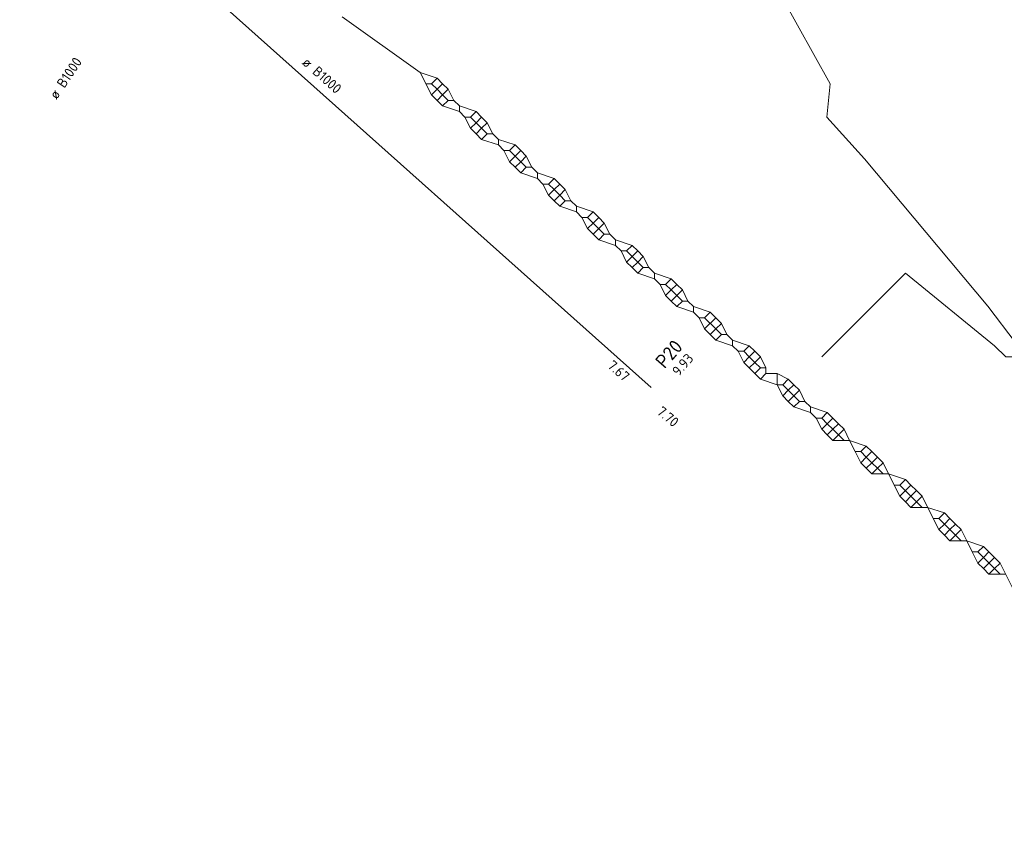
# Model space of a CAD drawing. Header units: metres. Extents: x 163628 to 167855, y 402678 to 405435.
# Tile 21 of 256: x 163970 to 164005, y 403004 to 403033. Entities that reach past the tile are written whole.
import ezdxf
from ezdxf.lldxf.tags import DXFTag

# ---------------------------------------------------------------- set-up
doc = ezdxf.new("R2010")
doc.units = ezdxf.units.M
for name, color, linetype, lineweight, transparency in [('X-CA190022.004-UO-KLIC$0$B-OI-KL-DATA_KPN_0000546663_VECT_19O042615-G', 42, 'X-CA190022.004-UO-KLIC$0$1-200 TELEFONIE-KPN', 0, 0.25), ('X-CA190022.004-UO-KLIC$0$B-OI-KL-DATA_RWSWATERBRABANT_0000584719_VECT_19O042615-G', 42, 'X-CA190022.004-UO-KLIC$0$1-200 DATA-RWS', 0, 0.25), ('X-CA190022.004-UO-KLIC$0$B-OI-KL-DATA_RWSWEGDENBOSCH_0000584508_VECT_19O042615-G', 42, 'X-CA190022.004-UO-KLIC$0$KL-DATA-N', 0, 0.25), ('X-CA190022.004-UO-KLIC$0$B-WE-KL-ET_MS-G', 42, 'X-CA190022.004-UO-KLIC$0$1-200 MIDDENSPANNING', 0, 0.25)]:
    doc.layers.add(name, color=color, linetype=linetype, lineweight=lineweight, transparency=transparency)
for name, color, linetype, lineweight in [('X-CA190022.004-UO-WHM_Riolering gemeente_NLCS_v0.2$0$B-WE-RI-BOB-T18', 214, 'Continuous', 15), ('X-CA190022.004-UO-WHM_Riolering gemeente_NLCS_v0.2$0$B-WE-RI-DIAMETER-T18', 214, 'Continuous', 15), ('X-CA190022.004-UO-WHM_Riolering gemeente_NLCS_v0.2$0$B-WE-RI-HWA_TRANSPORTLEIDING-G', 214, 'X-CA190022.004-UO-WHM_Riolering gemeente_NLCS_v0.2$0$1-200 HEMELWATER', 15), ('X-CA190022.004-UO-WHM_Riolering gemeente_NLCS_v0.2$0$B-WE-RI-PUTDEKSELHOOGTE-T18', 214, 'Continuous', 15), ('X-CA190022.004-UO-WHM_Riolering gemeente_NLCS_v0.2$0$B-WE-RI-PUTNUMMER-T25', 214, 'Continuous', 15)]:
    doc.layers.add(name, color=color, linetype=linetype, lineweight=lineweight)
doc.styles.add('X-CA190022.004-UO-KLIC$0$NLCS-ISO', font='NLCS-ISO.ttf')
doc.styles.add('X-CA190022.004-UO-KLIC$0$Standard', font='NLCS-ISO.ttf')
doc.styles.add('X-CA190022.004-UO-WHM_Riolering gemeente_NLCS_v0.2$0$NLCS-ISO', font='NLCS-ISO.ttf')
doc.styles.add('X-CA190022.004-UO-WHM_Riolering gemeente_NLCS_v0.2$0$NLCS-ISO-M200-T18', font='NLCS-ISO.ttf', dxfattribs={"height": 0.36})
doc.styles.add('X-CA190022.004-UO-WHM_Riolering gemeente_NLCS_v0.2$0$NLCS-ISO-M200-T25', font='NLCS-ISO.ttf', dxfattribs={"height": 0.5})
doc.linetypes.add('X-CA190022.004-UO-KLIC$0$1-200 DATA-RWS', pattern='A,1.5,-0.6,["RWS",X-CA190022.004-UO-KLIC$0$NLCS-ISO,S=0.24,R=0,X=-0.5,Y=-0.12],-0.3', length=2.4)
doc.linetypes.add('X-CA190022.004-UO-KLIC$0$1-200 MIDDENSPANNING', pattern='A,1.5,-0.6,["MS",X-CA190022.004-UO-KLIC$0$NLCS-ISO,S=0.24,R=0,X=-0.5,Y=-0.12],-0.05', length=2.15)
doc.linetypes.add('X-CA190022.004-UO-KLIC$0$1-200 TELEFONIE-KPN', pattern='A,1.5,-0.6,["KPN",X-CA190022.004-UO-KLIC$0$NLCS-ISO,S=0.24,R=0,X=-0.5,Y=-0.12],-0.3', length=2.4)
tags = doc.linetypes.add('X-CA190022.004-UO-KLIC$0$KL-DATA-N', pattern='A,4,-1,[101,NLCS.SHX,S=0.5,R=0,X=0,Y=0],-1,4,-1,["D",X-CA190022.004-UO-KLIC$0$Standard,S=1,R=0,X=-0.25,Y=-0.5],-1.5', length=12.5).pattern_tags.tags
tags[18] = DXFTag(74, 10)
doc.linetypes.add('X-CA190022.004-UO-WHM_Riolering gemeente_NLCS_v0.2$0$1-200 HEMELWATER', pattern='A,1.5,-0.6,["HWA",X-CA190022.004-UO-WHM_Riolering gemeente_NLCS_v0.2$0$NLCS-ISO,S=0.24,R=0,X=-0.5,Y=-0.12],-0.3', length=2.4)

msp = doc.modelspace()

# ---------------------------------------------------------------- linework, layer by layer
at = {"layer": 'X-CA190022.004-UO-KLIC$0$B-OI-KL-DATA_KPN_0000546663_VECT_19O042615-G', "flags": 128}
msp.add_lwpolyline([(164051.1, 403073.1), (164047.7, 403068.9), (164047.3, 403068.9), (164046.7, 403067.7), (164045.7, 403066.7), (164037.9, 403057.9), (164035.3, 403052.7), (164034.9, 403052.3), (164031.1, 403047.7), (164029.1, 403045.7), (164012.9, 403029.3), (164005.7, 403021.1), (164005.1, 403021.1), (164004.7, 403021.5), (164001.5, 403024.1), (163998.5, 403021.1)], dxfattribs=at)
at = {"layer": 'X-CA190022.004-UO-KLIC$0$B-OI-KL-DATA_RWSWATERBRABANT_0000584719_VECT_19O042615-G'}
for p, q in [((163984.1, 403031.3), (163984.5, 403030.5)), ((163987.7, 403028.5), (163987.3, 403028.1)), ((163990.7, 403025.9), (163990.3, 403025.5)), ((163994.7, 403022.5), (163994.3, 403022.1)), ((163997.7, 403019.9), (163997.3, 403019.5)), ((164000.7, 403017.3), (164001.1, 403016.5)), ((164001.7, 403016.5), (164001.3, 403016.1)), ((164002.1, 403016.1), (164002.5, 403015.3)), ((164004.7, 403013.9), (164004.3, 403013.5)), ((164004.9, 403013.7), (164005.5, 403012.5))]:
    msp.add_line(p, q, dxfattribs=at)
at = {"layer": 'X-CA190022.004-UO-KLIC$0$B-OI-KL-DATA_RWSWATERBRABANT_0000584719_VECT_19O042615-G', "flags": 128}
for points in [[(163981.3, 403033.3), (163984.1, 403031.3)], [(163984.1, 403031.3), (163984.7, 403031.1)], [(163984.7, 403031.1), (163984.5, 403030.9)], [(163984.7, 403031.1), (163984.9, 403030.9)], [(163984.3, 403030.9), (163984.5, 403030.9)], [(163984.5, 403030.9), (163984.7, 403030.7)], [(163984.9, 403030.9), (163984.7, 403030.7)], [(163984.9, 403030.9), (163985.1, 403030.7)], [(163984.7, 403030.7), (163984.5, 403030.5)], [(163984.5, 403030.5), (163984.7, 403030.3)], [(163984.7, 403030.7), (163984.9, 403030.5)], [(163984.9, 403030.5), (163984.7, 403030.3)], [(163985.1, 403030.7), (163984.9, 403030.5)], [(163984.9, 403030.5), (163985.1, 403030.3)], [(163985.1, 403030.7), (163985.3, 403030.3)], [(163984.7, 403030.3), (163984.9, 403030.1)], [(163985.1, 403030.3), (163984.9, 403030.1)], [(163984.9, 403030.1), (163985.5, 403029.9)], [(163985.1, 403030.3), (163985.3, 403030.3)], [(163985.3, 403030.3), (163985.5, 403030.1)], [(163985.5, 403030.1), (163986.1, 403029.9)], [(163985.5, 403030.1), (163985.5, 403029.9)], [(163985.5, 403029.9), (163985.7, 403029.7)], [(163985.7, 403029.7), (163985.9, 403029.7)], [(163985.7, 403029.7), (163985.9, 403029.3)], [(163986.1, 403029.9), (163985.9, 403029.7)], [(163985.9, 403029.7), (163986.1, 403029.5)], [(163986.1, 403029.9), (163986.3, 403029.7)], [(163986.3, 403029.7), (163986.1, 403029.5)], [(163986.3, 403029.7), (163986.5, 403029.5)], [(163986.1, 403029.5), (163985.9, 403029.3)], [(163986.1, 403029.5), (163986.3, 403029.3)], [(163986.5, 403029.5), (163986.3, 403029.3)], [(163986.5, 403029.5), (163986.7, 403029.1)], [(163985.9, 403029.3), (163986.1, 403029.1)], [(163986.3, 403029.3), (163986.1, 403029.1)], [(163986.1, 403029.1), (163986.3, 403028.9)], [(163986.3, 403029.3), (163986.5, 403029.1)], [(163986.5, 403029.1), (163986.3, 403028.9)], [(163986.5, 403029.1), (163986.7, 403029.1)], [(163986.7, 403029.1), (163986.9, 403028.9)], [(163986.3, 403028.9), (163986.9, 403028.7)], [(163986.9, 403028.9), (163987.5, 403028.7)], [(163986.9, 403028.9), (163986.9, 403028.7)], [(163986.9, 403028.7), (163987.1, 403028.5)], [(163987.5, 403028.7), (163987.3, 403028.5)], [(163987.5, 403028.7), (163987.7, 403028.5)], [(163987.1, 403028.5), (163987.3, 403028.5)], [(163987.1, 403028.5), (163987.3, 403028.1)], [(163987.3, 403028.5), (163987.7, 403028.1)], [(163987.7, 403028.5), (163987.9, 403028.3)], [(163987.9, 403028.3), (163987.7, 403028.1)], [(163987.9, 403028.3), (163988.1, 403027.9)], [(163987.3, 403028.1), (163987.5, 403027.9)], [(163987.7, 403028.1), (163987.5, 403027.9)], [(163987.7, 403028.1), (163987.9, 403027.9)], [(163987.5, 403027.9), (163987.7, 403027.7)], [(163987.9, 403027.9), (163987.7, 403027.7)], [(163987.7, 403027.7), (163988.3, 403027.5)], [(163987.9, 403027.9), (163988.1, 403027.9)], [(163988.1, 403027.9), (163988.3, 403027.7)], [(163988.3, 403027.7), (163988.9, 403027.5)], [(163988.3, 403027.7), (163988.3, 403027.5)], [(163988.3, 403027.5), (163988.5, 403027.3)], [(163988.5, 403027.3), (163988.7, 403027.3)], [(163988.5, 403027.3), (163988.7, 403026.9)], [(163988.9, 403027.5), (163988.7, 403027.3)], [(163988.7, 403027.3), (163988.9, 403027.1)], [(163988.9, 403027.5), (163989.1, 403027.3)], [(163989.1, 403027.3), (163988.9, 403027.1)], [(163989.1, 403027.3), (163989.3, 403027.1)], [(163988.9, 403027.1), (163988.7, 403026.9)], [(163988.7, 403026.9), (163988.9, 403026.7)], [(163988.9, 403027.1), (163989.1, 403026.9)], [(163989.1, 403026.9), (163988.9, 403026.7)], [(163989.3, 403027.1), (163989.1, 403026.9)], [(163989.1, 403026.9), (163989.3, 403026.7)], [(163989.3, 403027.1), (163989.5, 403026.7)], [(163988.9, 403026.7), (163989.1, 403026.5)], [(163989.3, 403026.7), (163989.1, 403026.5)], [(163989.1, 403026.5), (163989.7, 403026.3)], [(163989.3, 403026.7), (163989.5, 403026.7)], [(163989.5, 403026.7), (163989.7, 403026.5)], [(163989.7, 403026.5), (163990.3, 403026.3)], [(163989.7, 403026.5), (163989.7, 403026.3)], [(163989.7, 403026.3), (163989.9, 403026.1)], [(163990.3, 403026.3), (163990.1, 403026.1)], [(163990.3, 403026.3), (163990.5, 403026.1)], [(163989.9, 403026.1), (163990.1, 403026.1)], [(163989.9, 403026.1), (163990.1, 403025.7)], [(163990.1, 403026.1), (163990.3, 403025.9)], [(163990.3, 403025.9), (163990.1, 403025.7)], [(163990.5, 403026.1), (163990.3, 403025.9)], [(163990.3, 403025.9), (163990.7, 403025.5)], [(163990.5, 403026.1), (163990.7, 403025.9)], [(163990.7, 403025.9), (163990.9, 403025.5)], [(163990.1, 403025.7), (163990.3, 403025.5)], [(163990.3, 403025.5), (163990.5, 403025.3)], [(163990.7, 403025.5), (163990.5, 403025.3)], [(163990.7, 403025.5), (163990.9, 403025.5)], [(163990.9, 403025.5), (163991.1, 403025.3)], [(163990.5, 403025.3), (163991.1, 403025.1)], [(163991.1, 403025.3), (163991.7, 403025.1)], [(163991.1, 403025.3), (163991.1, 403025.1)], [(163991.1, 403025.1), (163991.3, 403024.9)], [(163991.7, 403025.1), (163991.5, 403024.9)], [(163991.7, 403025.1), (163991.9, 403024.9)], [(163991.3, 403024.9), (163991.5, 403024.9)], [(163991.3, 403024.9), (163991.5, 403024.5)], [(163991.5, 403024.9), (163991.7, 403024.7)], [(163991.9, 403024.9), (163991.7, 403024.7)], [(163991.9, 403024.9), (163992.1, 403024.7)], [(163991.7, 403024.7), (163991.5, 403024.5)], [(163991.5, 403024.5), (163991.7, 403024.3)], [(163991.7, 403024.7), (163991.9, 403024.5)], [(163991.9, 403024.5), (163991.7, 403024.3)], [(163992.1, 403024.7), (163991.9, 403024.5)], [(163991.9, 403024.5), (163992.1, 403024.3)], [(163992.1, 403024.7), (163992.3, 403024.3)], [(163991.7, 403024.3), (163991.9, 403024.1)], [(163992.1, 403024.3), (163991.9, 403024.1)], [(163991.9, 403024.1), (163992.5, 403023.9)], [(163992.1, 403024.3), (163992.3, 403024.3)], [(163992.3, 403024.3), (163992.5, 403024.1)], [(163992.5, 403024.1), (163993.1, 403023.9)], [(163992.5, 403024.1), (163992.5, 403023.9)], [(163992.5, 403023.9), (163992.7, 403023.7)], [(163992.7, 403023.7), (163992.9, 403023.7)], [(163992.7, 403023.7), (163992.9, 403023.3)], [(163993.1, 403023.9), (163992.9, 403023.7)], [(163992.9, 403023.7), (163993.1, 403023.5)], [(163993.1, 403023.9), (163993.3, 403023.7)], [(163993.3, 403023.7), (163993.1, 403023.5)], [(163993.3, 403023.7), (163993.5, 403023.5)], [(163993.1, 403023.5), (163992.9, 403023.3)], [(163993.1, 403023.5), (163993.3, 403023.3)], [(163993.5, 403023.5), (163993.3, 403023.3)], [(163993.5, 403023.5), (163993.7, 403023.1)], [(163992.9, 403023.3), (163993.1, 403023.1)], [(163993.3, 403023.3), (163993.1, 403023.1)], [(163993.1, 403023.1), (163993.3, 403022.9)], [(163993.3, 403023.3), (163993.5, 403023.1)], [(163993.5, 403023.1), (163993.3, 403022.9)], [(163993.5, 403023.1), (163993.7, 403023.1)], [(163993.7, 403023.1), (163993.9, 403022.9)], [(163993.3, 403022.9), (163993.9, 403022.7)], [(163993.9, 403022.9), (163994.5, 403022.7)], [(163993.9, 403022.9), (163993.9, 403022.7)], [(163993.9, 403022.7), (163994.1, 403022.5)], [(163994.5, 403022.7), (163994.3, 403022.5)], [(163994.5, 403022.7), (163994.7, 403022.5)], [(163994.1, 403022.5), (163994.3, 403022.5)], [(163994.1, 403022.5), (163994.3, 403022.1)], [(163994.3, 403022.5), (163994.7, 403022.1)], [(163994.7, 403022.5), (163994.9, 403022.3)], [(163994.9, 403022.3), (163994.7, 403022.1)], [(163994.9, 403022.3), (163995.1, 403021.9)], [(163994.3, 403022.1), (163994.5, 403021.9)], [(163994.7, 403022.1), (163994.5, 403021.9)], [(163994.7, 403022.1), (163994.9, 403021.9)], [(163994.5, 403021.9), (163994.7, 403021.7)], [(163994.9, 403021.9), (163994.7, 403021.7)], [(163994.7, 403021.7), (163995.3, 403021.5)], [(163994.9, 403021.9), (163995.1, 403021.9)], [(163995.1, 403021.9), (163995.3, 403021.7)], [(163995.3, 403021.7), (163995.9, 403021.5)], [(163995.3, 403021.7), (163995.3, 403021.5)], [(163995.3, 403021.5), (163995.5, 403021.3)], [(163995.5, 403021.3), (163995.7, 403021.3)], [(163995.5, 403021.3), (163995.7, 403020.9)], [(163995.9, 403021.5), (163995.7, 403021.3)], [(163995.7, 403021.3), (163995.9, 403021.1)], [(163995.9, 403021.5), (163996.1, 403021.3)], [(163996.1, 403021.3), (163995.9, 403021.1)], [(163996.1, 403021.3), (163996.3, 403021.1)], [(163995.9, 403021.1), (163995.7, 403020.9)], [(163995.7, 403020.9), (163995.9, 403020.7)], [(163995.9, 403021.1), (163996.1, 403020.9)], [(163996.1, 403020.9), (163995.9, 403020.7)], [(163996.3, 403021.1), (163996.1, 403020.9)], [(163996.1, 403020.9), (163996.3, 403020.7)], [(163996.3, 403021.1), (163996.5, 403020.7)], [(163995.9, 403020.7), (163996.1, 403020.5)], [(163996.3, 403020.7), (163996.1, 403020.5)], [(163996.1, 403020.5), (163996.3, 403020.3)], [(163996.3, 403020.7), (163996.5, 403020.7)], [(163996.5, 403020.5), (163996.3, 403020.3)], [(163996.5, 403020.7), (163996.5, 403020.5)], [(163996.5, 403020.5), (163996.9, 403020.5)], [(163996.9, 403020.5), (163997.3, 403020.3)], [(163996.9, 403020.5), (163996.9, 403020.1)], [(163996.3, 403020.3), (163996.9, 403020.1)], [(163997.3, 403020.3), (163997.1, 403020.1)], [(163997.3, 403020.3), (163997.5, 403020.1)], [(163996.9, 403020.1), (163997.1, 403020.1)], [(163996.9, 403020.1), (163997.1, 403019.7)], [(163997.1, 403020.1), (163997.3, 403019.9)], [(163997.3, 403019.9), (163997.1, 403019.7)], [(163997.5, 403020.1), (163997.3, 403019.9)], [(163997.3, 403019.9), (163997.7, 403019.5)], [(163997.5, 403020.1), (163997.7, 403019.9)], [(163997.7, 403019.9), (163997.9, 403019.5)], [(163997.1, 403019.7), (163997.3, 403019.5)], [(163997.3, 403019.5), (163997.5, 403019.3)], [(163997.7, 403019.5), (163997.5, 403019.3)], [(163997.7, 403019.5), (163997.9, 403019.5)], [(163997.9, 403019.5), (163998.1, 403019.3)], [(163997.5, 403019.3), (163998.1, 403019.1)], [(163998.1, 403019.3), (163998.7, 403019.1)], [(163998.1, 403019.3), (163998.1, 403019.1)], [(163998.1, 403019.1), (163998.3, 403018.9)], [(163998.7, 403019.1), (163998.5, 403018.9)], [(163998.7, 403019.1), (163998.9, 403018.9)], [(163998.3, 403018.9), (163998.5, 403018.9)], [(163998.3, 403018.9), (163998.5, 403018.5)], [(163998.5, 403018.9), (163998.7, 403018.7)], [(163998.9, 403018.9), (163998.7, 403018.7)], [(163998.9, 403018.9), (163999.1, 403018.7)], [(163998.7, 403018.7), (163998.5, 403018.5)], [(163998.5, 403018.5), (163998.7, 403018.3)], [(163998.7, 403018.7), (163998.9, 403018.5)], [(163998.9, 403018.5), (163998.7, 403018.3)], [(163999.1, 403018.7), (163998.9, 403018.5)], [(163998.9, 403018.5), (163999.1, 403018.3)], [(163999.1, 403018.7), (163999.3, 403018.5)], [(163999.3, 403018.5), (163999.1, 403018.3)], [(163999.3, 403018.5), (163999.5, 403018.1)], [(163998.7, 403018.3), (163998.9, 403018.1)], [(163999.1, 403018.3), (163998.9, 403018.1)], [(163998.9, 403018.1), (163999.5, 403018.1)], [(163999.1, 403018.3), (163999.3, 403018.1)], [(163999.5, 403018.1), (164000.1, 403017.9)], [(163999.5, 403018.1), (163999.7, 403017.7)], [(163999.7, 403017.7), (163999.9, 403017.7)], [(163999.7, 403017.7), (163999.9, 403017.3)], [(164000.1, 403017.9), (163999.9, 403017.7)], [(163999.9, 403017.7), (164000.1, 403017.5)], [(164000.1, 403017.9), (164000.3, 403017.7)], [(164000.3, 403017.7), (164000.1, 403017.5)], [(164000.3, 403017.7), (164000.7, 403017.3)], [(164000.1, 403017.5), (163999.9, 403017.3)], [(164000.1, 403017.5), (164000.3, 403017.3)], [(164000.5, 403017.5), (164000.3, 403017.3)], [(163999.9, 403017.3), (164000.1, 403017.1)], [(164000.3, 403017.3), (164000.1, 403017.1)], [(164000.1, 403017.1), (164000.3, 403016.9)], [(164000.3, 403017.3), (164000.5, 403017.1)], [(164000.5, 403017.1), (164000.3, 403016.9)], [(164000.7, 403017.3), (164000.5, 403017.1)], [(164000.5, 403017.1), (164000.7, 403016.9)], [(164000.3, 403016.9), (164000.9, 403016.9)], [(164000.9, 403016.9), (164001.5, 403016.7)], [(164001.5, 403016.7), (164001.3, 403016.5)], [(164001.5, 403016.7), (164001.7, 403016.5)], [(164001.1, 403016.5), (164001.3, 403016.5)], [(164001.1, 403016.5), (164001.3, 403016.1)], [(164001.3, 403016.5), (164001.7, 403016.1)], [(164001.7, 403016.5), (164001.9, 403016.3)], [(164001.9, 403016.3), (164001.7, 403016.1)], [(164001.9, 403016.3), (164002.1, 403016.1)], [(164001.3, 403016.1), (164001.5, 403015.9)], [(164001.7, 403016.1), (164001.5, 403015.9)], [(164001.5, 403015.9), (164001.7, 403015.7)], [(164001.7, 403016.1), (164001.9, 403015.9)], [(164001.9, 403015.9), (164001.7, 403015.7)], [(164002.1, 403016.1), (164001.9, 403015.9)], [(164001.9, 403015.9), (164002.1, 403015.7)], [(164001.7, 403015.7), (164002.3, 403015.7)], [(164002.3, 403015.7), (164002.9, 403015.5)], [(164002.5, 403015.3), (164002.7, 403015.3)], [(164002.5, 403015.3), (164002.7, 403014.9)], [(164002.9, 403015.5), (164002.7, 403015.3)], [(164002.7, 403015.3), (164002.9, 403015.1)], [(164002.9, 403015.5), (164003.1, 403015.3)], [(164003.1, 403015.3), (164002.9, 403015.1)], [(164003.1, 403015.3), (164003.3, 403015.1)], [(164002.9, 403015.1), (164002.7, 403014.9)], [(164002.7, 403014.9), (164002.9, 403014.7)], [(164002.9, 403015.1), (164003.1, 403014.9)], [(164003.1, 403014.9), (164002.9, 403014.7)], [(164003.3, 403015.1), (164003.1, 403014.9)], [(164003.1, 403014.9), (164003.3, 403014.7)], [(164003.3, 403015.1), (164003.5, 403014.9)], [(164003.5, 403014.9), (164003.3, 403014.7)], [(164003.5, 403014.9), (164003.7, 403014.5)], [(164002.9, 403014.7), (164003.1, 403014.5)], [(164003.3, 403014.7), (164003.1, 403014.5)], [(164003.1, 403014.5), (164003.7, 403014.5)], [(164003.3, 403014.7), (164003.5, 403014.5)], [(164003.7, 403014.5), (164004.3, 403014.3)], [(164003.7, 403014.5), (164003.9, 403014.1)], [(164004.3, 403014.3), (164004.1, 403014.1)], [(164004.3, 403014.3), (164004.5, 403014.1)], [(164003.9, 403014.1), (164004.1, 403014.1)], [(164003.9, 403014.1), (164004.1, 403013.7)], [(164004.1, 403014.1), (164004.3, 403013.9)], [(164004.3, 403013.9), (164004.1, 403013.7)], [(164004.5, 403014.1), (164004.3, 403013.9)], [(164004.3, 403013.9), (164004.7, 403013.5)], [(164004.5, 403014.1), (164004.7, 403013.9)], [(164004.7, 403013.9), (164004.9, 403013.7)], [(164004.1, 403013.7), (164004.3, 403013.5)], [(164004.3, 403013.5), (164004.5, 403013.3)], [(164004.7, 403013.5), (164004.5, 403013.3)], [(164004.9, 403013.7), (164004.7, 403013.5)], [(164004.7, 403013.5), (164004.9, 403013.3)], [(164004.5, 403013.3), (164005.1, 403013.3)]]:
    msp.add_lwpolyline(points, dxfattribs=at)
at = {"layer": 'X-CA190022.004-UO-KLIC$0$B-OI-KL-DATA_RWSWEGDENBOSCH_0000584508_VECT_19O042615-G'}
for p, q in [((163984.1, 403031.3), (163984.5, 403030.5)), ((163987.7, 403028.5), (163987.3, 403028.1)), ((163990.7, 403025.9), (163990.3, 403025.5)), ((163994.7, 403022.5), (163994.3, 403022.1)), ((163997.7, 403019.9), (163997.3, 403019.5)), ((164000.7, 403017.3), (164001.1, 403016.5)), ((164001.7, 403016.5), (164001.3, 403016.1)), ((164002.1, 403016.1), (164002.5, 403015.3)), ((164004.7, 403013.9), (164004.3, 403013.5)), ((164004.9, 403013.7), (164005.5, 403012.5))]:
    msp.add_line(p, q, dxfattribs=at)
at = {"layer": 'X-CA190022.004-UO-KLIC$0$B-OI-KL-DATA_RWSWEGDENBOSCH_0000584508_VECT_19O042615-G', "flags": 128}
for points in [[(163981.3, 403033.3), (163984.1, 403031.3)], [(163984.1, 403031.3), (163984.7, 403031.1)], [(163984.7, 403031.1), (163984.5, 403030.9)], [(163984.7, 403031.1), (163984.9, 403030.9)], [(163984.3, 403030.9), (163984.5, 403030.9)], [(163984.5, 403030.9), (163984.7, 403030.7)], [(163984.9, 403030.9), (163984.7, 403030.7)], [(163984.9, 403030.9), (163985.1, 403030.7)], [(163984.7, 403030.7), (163984.5, 403030.5)], [(163984.5, 403030.5), (163984.7, 403030.3)], [(163984.7, 403030.7), (163984.9, 403030.5)], [(163984.9, 403030.5), (163984.7, 403030.3)], [(163985.1, 403030.7), (163984.9, 403030.5)], [(163984.9, 403030.5), (163985.1, 403030.3)], [(163985.1, 403030.7), (163985.3, 403030.3)], [(163984.7, 403030.3), (163984.9, 403030.1)], [(163985.1, 403030.3), (163984.9, 403030.1)], [(163984.9, 403030.1), (163985.5, 403029.9)], [(163985.1, 403030.3), (163985.3, 403030.3)], [(163985.3, 403030.3), (163985.5, 403030.1)], [(163985.5, 403030.1), (163986.1, 403029.9)], [(163985.5, 403030.1), (163985.5, 403029.9)], [(163985.5, 403029.9), (163985.7, 403029.7)], [(163985.7, 403029.7), (163985.9, 403029.7)], [(163985.7, 403029.7), (163985.9, 403029.3)], [(163986.1, 403029.9), (163985.9, 403029.7)], [(163985.9, 403029.7), (163986.1, 403029.5)], [(163986.1, 403029.9), (163986.3, 403029.7)], [(163986.3, 403029.7), (163986.1, 403029.5)], [(163986.3, 403029.7), (163986.5, 403029.5)], [(163986.1, 403029.5), (163985.9, 403029.3)], [(163986.1, 403029.5), (163986.3, 403029.3)], [(163986.5, 403029.5), (163986.3, 403029.3)], [(163986.5, 403029.5), (163986.7, 403029.1)], [(163985.9, 403029.3), (163986.1, 403029.1)], [(163986.3, 403029.3), (163986.1, 403029.1)], [(163986.1, 403029.1), (163986.3, 403028.9)], [(163986.3, 403029.3), (163986.5, 403029.1)], [(163986.5, 403029.1), (163986.3, 403028.9)], [(163986.5, 403029.1), (163986.7, 403029.1)], [(163986.7, 403029.1), (163986.9, 403028.9)], [(163986.3, 403028.9), (163986.9, 403028.7)], [(163986.9, 403028.9), (163987.5, 403028.7)], [(163986.9, 403028.9), (163986.9, 403028.7)], [(163986.9, 403028.7), (163987.1, 403028.5)], [(163987.5, 403028.7), (163987.3, 403028.5)], [(163987.5, 403028.7), (163987.7, 403028.5)], [(163987.1, 403028.5), (163987.3, 403028.5)], [(163987.1, 403028.5), (163987.3, 403028.1)], [(163987.3, 403028.5), (163987.7, 403028.1)], [(163987.7, 403028.5), (163987.9, 403028.3)], [(163987.9, 403028.3), (163987.7, 403028.1)], [(163987.9, 403028.3), (163988.1, 403027.9)], [(163987.3, 403028.1), (163987.5, 403027.9)], [(163987.7, 403028.1), (163987.5, 403027.9)], [(163987.7, 403028.1), (163987.9, 403027.9)], [(163987.5, 403027.9), (163987.7, 403027.7)], [(163987.9, 403027.9), (163987.7, 403027.7)], [(163987.7, 403027.7), (163988.3, 403027.5)], [(163987.9, 403027.9), (163988.1, 403027.9)], [(163988.1, 403027.9), (163988.3, 403027.7)], [(163988.3, 403027.7), (163988.9, 403027.5)], [(163988.3, 403027.7), (163988.3, 403027.5)], [(163988.3, 403027.5), (163988.5, 403027.3)], [(163988.5, 403027.3), (163988.7, 403027.3)], [(163988.5, 403027.3), (163988.7, 403026.9)], [(163988.9, 403027.5), (163988.7, 403027.3)], [(163988.7, 403027.3), (163988.9, 403027.1)], [(163988.9, 403027.5), (163989.1, 403027.3)], [(163989.1, 403027.3), (163988.9, 403027.1)], [(163989.1, 403027.3), (163989.3, 403027.1)], [(163988.9, 403027.1), (163988.7, 403026.9)], [(163988.7, 403026.9), (163988.9, 403026.7)], [(163988.9, 403027.1), (163989.1, 403026.9)], [(163989.1, 403026.9), (163988.9, 403026.7)], [(163989.3, 403027.1), (163989.1, 403026.9)], [(163989.1, 403026.9), (163989.3, 403026.7)], [(163989.3, 403027.1), (163989.5, 403026.7)], [(163988.9, 403026.7), (163989.1, 403026.5)], [(163989.3, 403026.7), (163989.1, 403026.5)], [(163989.1, 403026.5), (163989.7, 403026.3)], [(163989.3, 403026.7), (163989.5, 403026.7)], [(163989.5, 403026.7), (163989.7, 403026.5)], [(163989.7, 403026.5), (163990.3, 403026.3)], [(163989.7, 403026.5), (163989.7, 403026.3)], [(163989.7, 403026.3), (163989.9, 403026.1)], [(163990.3, 403026.3), (163990.1, 403026.1)], [(163990.3, 403026.3), (163990.5, 403026.1)], [(163989.9, 403026.1), (163990.1, 403026.1)], [(163989.9, 403026.1), (163990.1, 403025.7)], [(163990.1, 403026.1), (163990.3, 403025.9)], [(163990.3, 403025.9), (163990.1, 403025.7)], [(163990.5, 403026.1), (163990.3, 403025.9)], [(163990.3, 403025.9), (163990.7, 403025.5)], [(163990.5, 403026.1), (163990.7, 403025.9)], [(163990.7, 403025.9), (163990.9, 403025.5)], [(163990.1, 403025.7), (163990.3, 403025.5)], [(163990.3, 403025.5), (163990.5, 403025.3)], [(163990.7, 403025.5), (163990.5, 403025.3)], [(163990.7, 403025.5), (163990.9, 403025.5)], [(163990.9, 403025.5), (163991.1, 403025.3)], [(163990.5, 403025.3), (163991.1, 403025.1)], [(163991.1, 403025.3), (163991.7, 403025.1)], [(163991.1, 403025.3), (163991.1, 403025.1)], [(163991.1, 403025.1), (163991.3, 403024.9)], [(163991.7, 403025.1), (163991.5, 403024.9)], [(163991.7, 403025.1), (163991.9, 403024.9)], [(163991.3, 403024.9), (163991.5, 403024.9)], [(163991.3, 403024.9), (163991.5, 403024.5)], [(163991.5, 403024.9), (163991.7, 403024.7)], [(163991.9, 403024.9), (163991.7, 403024.7)], [(163991.9, 403024.9), (163992.1, 403024.7)], [(163991.7, 403024.7), (163991.5, 403024.5)], [(163991.5, 403024.5), (163991.7, 403024.3)], [(163991.7, 403024.7), (163991.9, 403024.5)], [(163991.9, 403024.5), (163991.7, 403024.3)], [(163992.1, 403024.7), (163991.9, 403024.5)], [(163991.9, 403024.5), (163992.1, 403024.3)], [(163992.1, 403024.7), (163992.3, 403024.3)], [(163991.7, 403024.3), (163991.9, 403024.1)], [(163992.1, 403024.3), (163991.9, 403024.1)], [(163991.9, 403024.1), (163992.5, 403023.9)], [(163992.1, 403024.3), (163992.3, 403024.3)], [(163992.3, 403024.3), (163992.5, 403024.1)], [(163992.5, 403024.1), (163993.1, 403023.9)], [(163992.5, 403024.1), (163992.5, 403023.9)], [(163992.5, 403023.9), (163992.7, 403023.7)], [(163992.7, 403023.7), (163992.9, 403023.7)], [(163992.7, 403023.7), (163992.9, 403023.3)], [(163993.1, 403023.9), (163992.9, 403023.7)], [(163992.9, 403023.7), (163993.1, 403023.5)], [(163993.1, 403023.9), (163993.3, 403023.7)], [(163993.3, 403023.7), (163993.1, 403023.5)], [(163993.3, 403023.7), (163993.5, 403023.5)], [(163993.1, 403023.5), (163992.9, 403023.3)], [(163993.1, 403023.5), (163993.3, 403023.3)], [(163993.5, 403023.5), (163993.3, 403023.3)], [(163993.5, 403023.5), (163993.7, 403023.1)], [(163992.9, 403023.3), (163993.1, 403023.1)], [(163993.3, 403023.3), (163993.1, 403023.1)], [(163993.1, 403023.1), (163993.3, 403022.9)], [(163993.3, 403023.3), (163993.5, 403023.1)], [(163993.5, 403023.1), (163993.3, 403022.9)], [(163993.5, 403023.1), (163993.7, 403023.1)], [(163993.7, 403023.1), (163993.9, 403022.9)], [(163993.3, 403022.9), (163993.9, 403022.7)], [(163993.9, 403022.9), (163994.5, 403022.7)], [(163993.9, 403022.9), (163993.9, 403022.7)], [(163993.9, 403022.7), (163994.1, 403022.5)], [(163994.5, 403022.7), (163994.3, 403022.5)], [(163994.5, 403022.7), (163994.7, 403022.5)], [(163994.1, 403022.5), (163994.3, 403022.5)], [(163994.1, 403022.5), (163994.3, 403022.1)], [(163994.3, 403022.5), (163994.7, 403022.1)], [(163994.7, 403022.5), (163994.9, 403022.3)], [(163994.9, 403022.3), (163994.7, 403022.1)], [(163994.9, 403022.3), (163995.1, 403021.9)], [(163994.3, 403022.1), (163994.5, 403021.9)], [(163994.7, 403022.1), (163994.5, 403021.9)], [(163994.7, 403022.1), (163994.9, 403021.9)], [(163994.5, 403021.9), (163994.7, 403021.7)], [(163994.9, 403021.9), (163994.7, 403021.7)], [(163994.7, 403021.7), (163995.3, 403021.5)], [(163994.9, 403021.9), (163995.1, 403021.9)], [(163995.1, 403021.9), (163995.3, 403021.7)], [(163995.3, 403021.7), (163995.9, 403021.5)], [(163995.3, 403021.7), (163995.3, 403021.5)], [(163995.3, 403021.5), (163995.5, 403021.3)], [(163995.5, 403021.3), (163995.7, 403021.3)], [(163995.5, 403021.3), (163995.7, 403020.9)], [(163995.9, 403021.5), (163995.7, 403021.3)], [(163995.7, 403021.3), (163995.9, 403021.1)], [(163995.9, 403021.5), (163996.1, 403021.3)], [(163996.1, 403021.3), (163995.9, 403021.1)], [(163996.1, 403021.3), (163996.3, 403021.1)], [(163995.9, 403021.1), (163995.7, 403020.9)], [(163995.7, 403020.9), (163995.9, 403020.7)], [(163995.9, 403021.1), (163996.1, 403020.9)], [(163996.1, 403020.9), (163995.9, 403020.7)], [(163996.3, 403021.1), (163996.1, 403020.9)], [(163996.1, 403020.9), (163996.3, 403020.7)], [(163996.3, 403021.1), (163996.5, 403020.7)], [(163995.9, 403020.7), (163996.1, 403020.5)], [(163996.3, 403020.7), (163996.1, 403020.5)], [(163996.1, 403020.5), (163996.3, 403020.3)], [(163996.3, 403020.7), (163996.5, 403020.7)], [(163996.5, 403020.5), (163996.3, 403020.3)], [(163996.5, 403020.7), (163996.5, 403020.5)], [(163996.5, 403020.5), (163996.9, 403020.5)], [(163996.9, 403020.5), (163997.3, 403020.3)], [(163996.9, 403020.5), (163996.9, 403020.1)], [(163996.3, 403020.3), (163996.9, 403020.1)], [(163997.3, 403020.3), (163997.1, 403020.1)], [(163997.3, 403020.3), (163997.5, 403020.1)], [(163996.9, 403020.1), (163997.1, 403020.1)], [(163996.9, 403020.1), (163997.1, 403019.7)], [(163997.1, 403020.1), (163997.3, 403019.9)], [(163997.3, 403019.9), (163997.1, 403019.7)], [(163997.5, 403020.1), (163997.3, 403019.9)], [(163997.3, 403019.9), (163997.7, 403019.5)], [(163997.5, 403020.1), (163997.7, 403019.9)], [(163997.7, 403019.9), (163997.9, 403019.5)], [(163997.1, 403019.7), (163997.3, 403019.5)], [(163997.3, 403019.5), (163997.5, 403019.3)], [(163997.7, 403019.5), (163997.5, 403019.3)], [(163997.7, 403019.5), (163997.9, 403019.5)], [(163997.9, 403019.5), (163998.1, 403019.3)], [(163997.5, 403019.3), (163998.1, 403019.1)], [(163998.1, 403019.3), (163998.7, 403019.1)], [(163998.1, 403019.3), (163998.1, 403019.1)], [(163998.1, 403019.1), (163998.3, 403018.9)], [(163998.7, 403019.1), (163998.5, 403018.9)], [(163998.7, 403019.1), (163998.9, 403018.9)], [(163998.3, 403018.9), (163998.5, 403018.9)], [(163998.3, 403018.9), (163998.5, 403018.5)], [(163998.5, 403018.9), (163998.7, 403018.7)], [(163998.9, 403018.9), (163998.7, 403018.7)], [(163998.9, 403018.9), (163999.1, 403018.7)], [(163998.7, 403018.7), (163998.5, 403018.5)], [(163998.5, 403018.5), (163998.7, 403018.3)], [(163998.7, 403018.7), (163998.9, 403018.5)], [(163998.9, 403018.5), (163998.7, 403018.3)], [(163999.1, 403018.7), (163998.9, 403018.5)], [(163998.9, 403018.5), (163999.1, 403018.3)], [(163999.1, 403018.7), (163999.3, 403018.5)], [(163999.3, 403018.5), (163999.1, 403018.3)], [(163999.3, 403018.5), (163999.5, 403018.1)], [(163998.7, 403018.3), (163998.9, 403018.1)], [(163999.1, 403018.3), (163998.9, 403018.1)], [(163998.9, 403018.1), (163999.5, 403018.1)], [(163999.1, 403018.3), (163999.3, 403018.1)], [(163999.5, 403018.1), (164000.1, 403017.9)], [(163999.5, 403018.1), (163999.7, 403017.7)], [(163999.7, 403017.7), (163999.9, 403017.7)], [(163999.7, 403017.7), (163999.9, 403017.3)], [(164000.1, 403017.9), (163999.9, 403017.7)], [(163999.9, 403017.7), (164000.1, 403017.5)], [(164000.1, 403017.9), (164000.3, 403017.7)], [(164000.3, 403017.7), (164000.1, 403017.5)], [(164000.3, 403017.7), (164000.7, 403017.3)], [(164000.1, 403017.5), (163999.9, 403017.3)], [(164000.1, 403017.5), (164000.3, 403017.3)], [(164000.5, 403017.5), (164000.3, 403017.3)], [(163999.9, 403017.3), (164000.1, 403017.1)], [(164000.3, 403017.3), (164000.1, 403017.1)], [(164000.1, 403017.1), (164000.3, 403016.9)], [(164000.3, 403017.3), (164000.5, 403017.1)], [(164000.5, 403017.1), (164000.3, 403016.9)], [(164000.7, 403017.3), (164000.5, 403017.1)], [(164000.5, 403017.1), (164000.7, 403016.9)], [(164000.3, 403016.9), (164000.9, 403016.9)], [(164000.9, 403016.9), (164001.5, 403016.7)], [(164001.5, 403016.7), (164001.3, 403016.5)], [(164001.5, 403016.7), (164001.7, 403016.5)], [(164001.1, 403016.5), (164001.3, 403016.5)], [(164001.1, 403016.5), (164001.3, 403016.1)], [(164001.3, 403016.5), (164001.7, 403016.1)], [(164001.7, 403016.5), (164001.9, 403016.3)], [(164001.9, 403016.3), (164001.7, 403016.1)], [(164001.9, 403016.3), (164002.1, 403016.1)], [(164001.3, 403016.1), (164001.5, 403015.9)], [(164001.7, 403016.1), (164001.5, 403015.9)], [(164001.5, 403015.9), (164001.7, 403015.7)], [(164001.7, 403016.1), (164001.9, 403015.9)], [(164001.9, 403015.9), (164001.7, 403015.7)], [(164002.1, 403016.1), (164001.9, 403015.9)], [(164001.9, 403015.9), (164002.1, 403015.7)], [(164001.7, 403015.7), (164002.3, 403015.7)], [(164002.3, 403015.7), (164002.9, 403015.5)], [(164002.5, 403015.3), (164002.7, 403015.3)], [(164002.5, 403015.3), (164002.7, 403014.9)], [(164002.9, 403015.5), (164002.7, 403015.3)], [(164002.7, 403015.3), (164002.9, 403015.1)], [(164002.9, 403015.5), (164003.1, 403015.3)], [(164003.1, 403015.3), (164002.9, 403015.1)], [(164003.1, 403015.3), (164003.3, 403015.1)], [(164002.9, 403015.1), (164002.7, 403014.9)], [(164002.7, 403014.9), (164002.9, 403014.7)], [(164002.9, 403015.1), (164003.1, 403014.9)], [(164003.1, 403014.9), (164002.9, 403014.7)], [(164003.3, 403015.1), (164003.1, 403014.9)], [(164003.1, 403014.9), (164003.3, 403014.7)], [(164003.3, 403015.1), (164003.5, 403014.9)], [(164003.5, 403014.9), (164003.3, 403014.7)], [(164003.5, 403014.9), (164003.7, 403014.5)], [(164002.9, 403014.7), (164003.1, 403014.5)], [(164003.3, 403014.7), (164003.1, 403014.5)], [(164003.1, 403014.5), (164003.7, 403014.5)], [(164003.3, 403014.7), (164003.5, 403014.5)], [(164003.7, 403014.5), (164004.3, 403014.3)], [(164003.7, 403014.5), (164003.9, 403014.1)], [(164004.3, 403014.3), (164004.1, 403014.1)], [(164004.3, 403014.3), (164004.5, 403014.1)], [(164003.9, 403014.1), (164004.1, 403014.1)], [(164003.9, 403014.1), (164004.1, 403013.7)], [(164004.1, 403014.1), (164004.3, 403013.9)], [(164004.3, 403013.9), (164004.1, 403013.7)], [(164004.5, 403014.1), (164004.3, 403013.9)], [(164004.3, 403013.9), (164004.7, 403013.5)], [(164004.5, 403014.1), (164004.7, 403013.9)], [(164004.7, 403013.9), (164004.9, 403013.7)], [(164004.1, 403013.7), (164004.3, 403013.5)], [(164004.3, 403013.5), (164004.5, 403013.3)], [(164004.7, 403013.5), (164004.5, 403013.3)], [(164004.9, 403013.7), (164004.7, 403013.5)], [(164004.7, 403013.5), (164004.9, 403013.3)], [(164004.5, 403013.3), (164005.1, 403013.3)]]:
    msp.add_lwpolyline(points, dxfattribs=at)
at = {"layer": 'X-CA190022.004-UO-KLIC$0$B-WE-KL-ET_MS-G', "linetype": 'X-CA190022.004-UO-KLIC$0$1-200 MIDDENSPANNING'}
msp.add_lwpolyline([(163995.878, 403036.163), (163998.798, 403030.899), (163998.68, 403029.697), (164000.029, 403028.207), (164004.456, 403022.918), (164006.495, 403020.238), (164007.862, 403014.902), (164008.526, 403013.456), (164019.206, 403004.113)], dxfattribs=at)
at = {"layer": 'X-CA190022.004-UO-WHM_Riolering gemeente_NLCS_v0.2$0$B-WE-RI-HWA_TRANSPORTLEIDING-G'}
msp.add_line((163969.728, 403040.224), (163992.384, 403020), dxfattribs=at)

# ---------------------------------------------------------------- texts
at = {"layer": 'X-CA190022.004-UO-WHM_Riolering gemeente_NLCS_v0.2$0$B-WE-RI-BOB-T18', "style": 'X-CA190022.004-UO-WHM_Riolering gemeente_NLCS_v0.2$0$NLCS-ISO-M200-T18'}
for s, rotation, p in [('7.67', 318.261, (163990.785, 403020.739)), ('7.70', 319.8343, (163992.554, 403019.079))]:
    msp.add_text(s, height=0.36, rotation=rotation, dxfattribs=at).set_placement(p)
at = {"layer": 'X-CA190022.004-UO-WHM_Riolering gemeente_NLCS_v0.2$0$B-WE-RI-DIAMETER-T18', "style": 'X-CA190022.004-UO-WHM_Riolering gemeente_NLCS_v0.2$0$NLCS-ISO-M200-T18'}
for rotation, p in [(56.0091, (163971.055, 403030.307)), (318.261, (163979.832, 403031.619))]:
    msp.add_text('ø B1000', height=0.36, rotation=rotation, dxfattribs=at).set_placement(p)
at = {"layer": 'X-CA190022.004-UO-WHM_Riolering gemeente_NLCS_v0.2$0$B-WE-RI-PUTDEKSELHOOGTE-T18', "style": 'X-CA190022.004-UO-WHM_Riolering gemeente_NLCS_v0.2$0$NLCS-ISO-M200-T18'}
msp.add_text('9.93', height=0.36, rotation=49.12, dxfattribs=at).set_placement((163993.373, 403020.381))
at = {"layer": 'X-CA190022.004-UO-WHM_Riolering gemeente_NLCS_v0.2$0$B-WE-RI-PUTNUMMER-T25', "style": 'X-CA190022.004-UO-WHM_Riolering gemeente_NLCS_v0.2$0$NLCS-ISO-M200-T25'}
msp.add_text('P20', height=0.5, rotation=49.12, dxfattribs=at).set_placement((163992.866, 403020.644))

doc.saveas('drawing.dxf')
